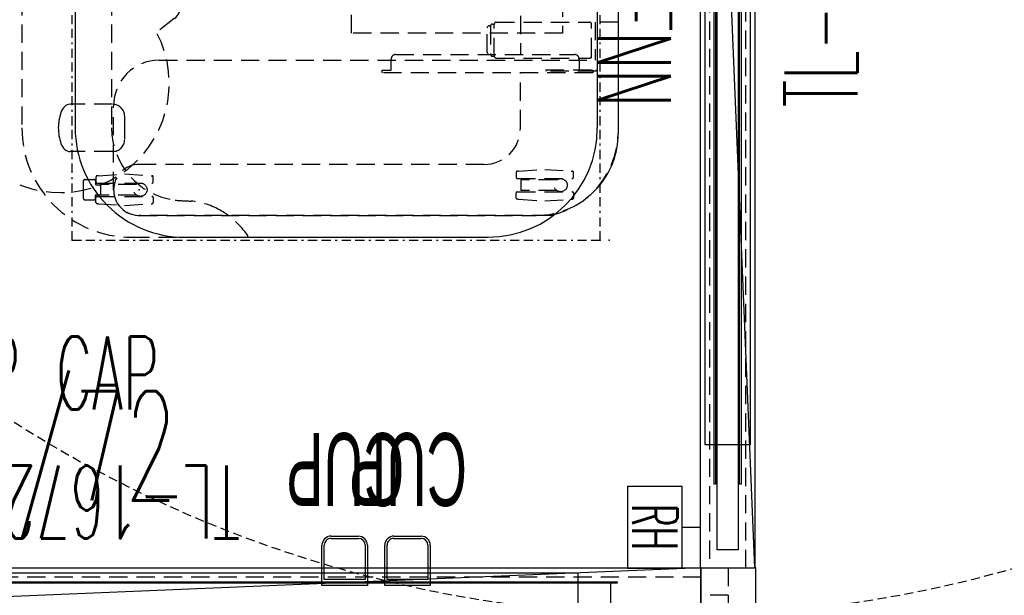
# Model space of a CAD drawing. Header units: inches. Extents: x -44 to 557, y -127 to 150.
# Tile 17 of 250: x 124 to 178, y 13 to 45. Entities that reach past the tile are written whole.
import ezdxf
from ezdxf.enums import TextEntityAlignment as Align

# ---------------------------------------------------------------- set-up
doc = ezdxf.new("R2010")
doc.units = ezdxf.units.IN
doc.header["$MEASUREMENT"] = 0
doc.linetypes.add('BORDER', pattern=[1.75, 0.5, -0.25, 0.5, -0.25, 0, -0.25])
doc.linetypes.add('DASHEDX2', pattern=[1.5, 1, -0.5])
for name, color, linetype in [('A-FURN-3-ECHO-SCREEN', 96, 'Continuous'), ('A-FURN-P-COMP', 86, 'Continuous'), ('A-FURN-P-COMP-TEXT2', 86, 'Continuous'), ('A-FURN-P-PNLS', 5, 'Continuous'), ('A-FURN-P-PNLS-ACCESS', 4, 'Continuous'), ('A-FURN-P-PNLS-CON', 104, 'Continuous'), ('A-FURN-P-PNLS-CON-SYMBOL', 104, 'Continuous'), ('A-FURN-P-PNLS-CON-TEXT2', 104, 'Continuous'), ('A-FURN-P-PNLS-CON-TEXT3', 104, 'Continuous'), ('A-FURN-P-PNLS-TEXT2', 5, 'Continuous'), ('A-FURN-P-PNLS-TEXT3', 4, 'Continuous'), ('A-FURN-P-PNLS-TEXT4', 4, 'Continuous'), ('A-FURN-P-TABLE', 3, 'Continuous'), ('A-FURN-P-TABLE-BORDER', 2, 'Continuous'), ('A-FURN-P-TABLE-EXTENDED-HEIGHT', 3, 'Continuous'), ('A-FURN-P-TABLE-SUPPORT', 202, 'Continuous'), ('A-FURN-P-TABLE-SWING', 3, 'Continuous'), ('A-FURN-P-TEXT_UTEXT', 7, 'Continuous'), ('A-FURN-P-WKSF-ACC', 202, 'Continuous'), ('PSATTR', 7, 'Continuous')]:
    doc.layers.add(name, color=color, linetype=linetype)
doc.styles.add('0', font='TXT.SHX')
doc.styles.add('CAD_FNT', font='TXT.SHX', dxfattribs={"width": 0.6})
doc.styles.add('PMSymText', font='txt.shx', dxfattribs={"width": 0.65})
doc.styles.get("Standard").update_dxf_attribs({"font": 'arial.ttf'})

# ---------------------------------------------------------------- blocks, each defined once
blk = doc.blocks.new('VZFF1-XX72-EBB-2D')
at = {"layer": 'A-FURN-P-PNLS'}
for p in [(0, 3), (72, 0)]:
    blk.add_line(p, (72, 3), dxfattribs=at)
blk.add_point((72, 3), dxfattribs=at)
at = {"layer": 'A-FURN-P-PNLS-TEXT2', "style": 'CAD_FNT', "width": 0.55, "flags": 8}
blk.add_attdef('ITEXT2', text='', height=6, dxfattribs=at).set_placement((36, 9.699), align=Align.MIDDLE_CENTER)
at = {"layer": 'A-FURN-P-PNLS-TEXT3', "style": 'CAD_FNT', "width": 0.55, "flags": 8}
blk.add_attdef('ITEXT3', text='', height=2.5, dxfattribs=at).set_placement((69.754, -2.5), align=Align.MIDDLE_CENTER)
at = {"layer": 'A-FURN-P-PNLS-TEXT4', "style": 'CAD_FNT', "width": 0.55, "flags": 8}
blk.add_attdef('ITEXT4', text='', height=2.5, rotation=180, dxfattribs=at).set_placement((2.246, 5.5), align=Align.MIDDLE_CENTER)
at = {"layer": 'A-FURN-P-TEXT_UTEXT', "style": 'PMSymText', "width": 0.65, "flags": 8}
for tag, p in [('PSUT1', (35.703, -10)), ('PSUT3', (35.703, -22))]:
    blk.add_attdef(tag, text='', height=4, dxfattribs=at).set_placement(p, align=Align.CENTER)
at = {"layer": 'A-FURN-P-TEXT_UTEXT', "style": 'PMSymText', "width": 0.65}
blk.add_attdef('PSUT2', text='', height=4, dxfattribs=at).set_placement((35.703, -16), align=Align.CENTER)
at = {"layer": 'PSATTR', "flags": 1}
for tag in ['PSON', 'PSMC', 'PSDH', 'PSPN', 'PSQT', 'PSEC', 'PST5', 'PST4', 'PST3', 'PST2', 'PST1']:
    blk.add_attdef(tag, text='', height=1, dxfattribs=at).set_placement((0, 0), align=Align.TOP_CENTER)
blk = doc.blocks.new('VZFF1-XX72-BN-2D')
at = {"layer": 'A-FURN-P-PNLS'}
for p, q in [((0, 3), (72, 3)), ((72, 0), (72, 3)), ((0, 0), (72, 0))]:
    blk.add_line(p, q, dxfattribs=at)
for p in [(72, 3), (72, 0)]:
    blk.add_point(p, dxfattribs=at)
at = {"layer": 'A-FURN-P-PNLS-ACCESS'}
for p, q in [((69.754, -1), (69.754, 0)), ((67.504, -4), (67.504, -1)), ((72.004, -1), (67.504, -1)), ((72.004, -4), (72.004, -1)), ((67.504, -4), (72.004, -4))]:
    blk.add_line(p, q, dxfattribs=at)
at = {"layer": 'A-FURN-P-PNLS-TEXT2', "style": 'CAD_FNT', "width": 0.55, "flags": 8}
blk.add_attdef('ITEXT2', text='', height=6, dxfattribs=at).set_placement((36, 9.699), align=Align.MIDDLE_CENTER)
at = {"layer": 'A-FURN-P-PNLS-TEXT3', "style": 'CAD_FNT', "width": 0.55, "flags": 8}
blk.add_attdef('ITEXT3', text='', height=2.5, dxfattribs=at).set_placement((69.754, -2.5), align=Align.MIDDLE_CENTER)
at = {"layer": 'A-FURN-P-TEXT_UTEXT', "style": 'PMSymText', "width": 0.65, "flags": 8}
for tag, p in [('PSUT1', (35.702, -10)), ('PSUT3', (35.702, -22))]:
    blk.add_attdef(tag, text='', height=4, dxfattribs=at).set_placement(p, align=Align.CENTER)
at = {"layer": 'A-FURN-P-TEXT_UTEXT', "style": 'PMSymText', "width": 0.65}
blk.add_attdef('PSUT2', text='', height=4, dxfattribs=at).set_placement((35.702, -16), align=Align.CENTER)
at = {"layer": 'PSATTR', "flags": 1}
for tag in ['PSON', 'PSMC', 'PSDH', 'PSPN', 'PSQT', 'PSEC', 'PST5', 'PST4', 'PST3', 'PST2', 'PST1']:
    blk.add_attdef(tag, text='', height=1, dxfattribs=at).set_placement((0, 0), align=Align.TOP_CENTER)
blk = doc.blocks.new('VZTI-XX72-NN-2D')
at = {"layer": 'A-FURN-P-PNLS', "linetype": 'DASHEDX2'}
blk.add_line((0, 0.5), (72, 0.5), dxfattribs=at)
at = {"layer": 'A-FURN-P-PNLS'}
for p in [(0, 0), (72, 0)]:
    blk.add_point(p, dxfattribs=at)
at = {"layer": 'A-FURN-P-PNLS-TEXT2', "style": 'CAD_FNT', "width": 0.55, "flags": 8}
blk.add_attdef('ITEXT2', text='', height=4, dxfattribs=at).set_placement((36, -1.625), align=Align.TOP_CENTER)
at = {"layer": 'A-FURN-P-TEXT_UTEXT', "style": 'PMSymText', "width": 0.65, "flags": 8}
for tag, p in [('PSUT1', (34.989, -11.626)), ('PSUT3', (34.989, -23.626))]:
    blk.add_attdef(tag, text='', height=4, dxfattribs=at).set_placement(p, align=Align.CENTER)
at = {"layer": 'A-FURN-P-TEXT_UTEXT', "style": 'PMSymText', "width": 0.65}
blk.add_attdef('PSUT2', text='', height=4, dxfattribs=at).set_placement((34.989, -17.626), align=Align.CENTER)
at = {"layer": 'PSATTR', "flags": 1}
for tag in ['PSON', 'PSMC', 'PSDH', 'PSPN', 'PSQT', 'PSEC', 'PST5', 'PST4', 'PST3', 'PST2', 'PST1']:
    blk.add_attdef(tag, text='', height=1, dxfattribs=at).set_placement((0, 0), align=Align.TOP_CENTER)
blk = doc.blocks.new('VZCT-XX00-P-2D')
at = {"layer": 'A-FURN-P-PNLS-CON'}
for p, q in [((0, 0), (0, 3)), ((0, 3), (3, 3)), ((3, 0), (3, 3)), ((0, 0), (3, 0))]:
    blk.add_line(p, q, dxfattribs=at)
at = {"layer": 'A-FURN-P-PNLS-CON', "linetype": 'DASHEDX2'}
for p, q in [((0, 1.5), (3, 1.5)), ((1.5, 1.5), (1.5, 0))]:
    blk.add_line(p, q, dxfattribs=at)
at = {"layer": 'A-FURN-P-PNLS-CON'}
for p in [(0, 3), (3, 3), (0, 0), (3, 0)]:
    blk.add_point(p, dxfattribs=at)
at = {"layer": 'A-FURN-P-PNLS-CON-SYMBOL'}
for p, q in [((-2.137, 37.341), (-7.28, 32.198)), ((5.137, 37.341), (-2.137, 37.341)), ((10.28, 32.198), (5.137, 37.341)), ((-7.28, 32.198), (-7.28, 24.924)), ((10.28, 24.924), (10.28, 32.198)), ((-7.28, 28.561), (10.28, 28.561)), ((-7.28, 24.924), (-2.137, 19.78)), ((5.137, 19.78), (10.28, 24.924)), ((-2.137, 19.78), (5.137, 19.78))]:
    blk.add_line(p, q, dxfattribs=at)
at = {"layer": 'A-FURN-P-PNLS-CON-TEXT2', "style": 'CAD_FNT', "width": 0.55, "flags": 8}
blk.add_attdef('ITEXT2', text='', height=4, dxfattribs=at).set_placement((1.5, 31.561), align=Align.MIDDLE_CENTER)
at = {"layer": 'A-FURN-P-PNLS-CON-TEXT3', "style": 'CAD_FNT', "width": 0.55, "flags": 8}
blk.add_attdef('ITEXT3', text='', height=4, dxfattribs=at).set_placement((1.5, 25.561), align=Align.MIDDLE_CENTER)
at = {"layer": 'A-FURN-P-TEXT_UTEXT', "style": 'PMSymText', "width": 0.65, "flags": 8}
for tag, p in [('PSUT1', (1.5, -7.297)), ('PSUT3', (1.5, -19.297))]:
    blk.add_attdef(tag, text='', height=4, dxfattribs=at).set_placement(p, align=Align.CENTER)
at = {"layer": 'A-FURN-P-TEXT_UTEXT', "style": 'PMSymText', "width": 0.65}
blk.add_attdef('PSUT2', text='', height=4, dxfattribs=at).set_placement((1.5, -13.297), align=Align.CENTER)
at = {"layer": 'PSATTR', "flags": 1}
for tag in ['PSON', 'PSMC', 'PSDH', 'PSPN', 'PSQT', 'PSEC', 'PST5', 'PST4', 'PST3', 'PST2', 'PST1']:
    blk.add_attdef(tag, text='', height=1, dxfattribs=at).set_placement((0, 0), align=Align.TOP_CENTER)
blk = doc.blocks.new('VZCC-0072-X-2D')
at = {"layer": 'A-FURN-P-PNLS'}
blk.add_line((72, 3), (0, 0), dxfattribs=at)
for p in [(72, 3), (72, 0)]:
    blk.add_point(p, dxfattribs=at)
at = {"layer": 'A-FURN-P-PNLS-TEXT2', "style": '0', "width": 0.55, "flags": 8}
blk.add_attdef('ITEXT2', text='', height=4, dxfattribs=at).set_placement((35.641, 10.508), align=Align.BOTTOM_CENTER)
at = {"layer": 'A-FURN-P-TEXT_UTEXT', "style": 'PMSymText', "width": 0.65, "flags": 8}
for tag, p in [('PSUT1', (34.989, -7.297)), ('PSUT3', (34.989, -19.297))]:
    blk.add_attdef(tag, text='', height=4, dxfattribs=at).set_placement(p, align=Align.CENTER)
at = {"layer": 'A-FURN-P-TEXT_UTEXT', "style": 'PMSymText', "width": 0.65}
blk.add_attdef('PSUT2', text='', height=4, dxfattribs=at).set_placement((34.989, -13.297), align=Align.CENTER)
at = {"layer": 'PSATTR', "flags": 1}
for tag in ['PSON', 'PSMC', 'PSDH', 'PSPN', 'PSQT', 'PSEC', 'PST5', 'PST4', 'PST3', 'PST2', 'PST1']:
    blk.add_attdef(tag, text='', height=1, dxfattribs=at).set_placement((0, 0), align=Align.TOP_CENTER)
blk = doc.blocks.new('STUC-XX72-FRZ-2D')
at = {"layer": 'A-FURN-P-WKSF-ACC'}
for p, q in [((6.763, -0.264), (65.237, -0.264)), ((65.237, -0.264), (65.237, -2.736)), ((1, -0.924), (71, -0.924)), ((4.597, -0.753), (67.403, -0.753)), ((67.403, -0.842), (4.597, -0.842)), ((67.403, -0.753), (67.403, -0.842)), ((71, -0.924), (71, -2.076)), ((71, -2.076), (1, -2.076)), ((4.597, -2.158), (67.403, -2.158)), ((67.403, -2.158), (67.403, -2.247)), ((67.403, -2.247), (4.597, -2.247)), ((65.237, -2.736), (6.763, -2.736))]:
    blk.add_line(p, q, dxfattribs=at)
at = {"layer": 'A-FURN-P-WKSF-ACC', "linetype": 'DASHEDX2'}
for p in [(72, 0), (72, -3)]:
    blk.add_point(p, dxfattribs=at)
at = {"layer": 'A-FURN-P-COMP-TEXT2', "style": '0', "width": 0.55, "flags": 8}
blk.add_attdef('ITEXT2', text='', height=4, dxfattribs=at).set_placement((29.623, -5.658), align=Align.MIDDLE_CENTER)
at = {"layer": 'A-FURN-P-TEXT_UTEXT', "style": 'PMSymText', "width": 0.65, "flags": 8}
for tag, p in [('PSUT1', (34.988, -13.738)), ('PSUT3', (34.988, -25.738))]:
    blk.add_attdef(tag, text='', height=4, dxfattribs=at).set_placement(p, align=Align.CENTER)
at = {"layer": 'A-FURN-P-TEXT_UTEXT', "style": 'PMSymText', "width": 0.65}
blk.add_attdef('PSUT2', text='', height=4, dxfattribs=at).set_placement((34.988, -19.738), align=Align.CENTER)
at = {"layer": 'PSATTR', "flags": 1}
for tag in ['PSON', 'PSMC', 'PSDH', 'PSPN', 'PSQT', 'PSEC', 'PST5', 'PST4', 'PST3', 'PST2', 'PST1']:
    blk.add_attdef(tag, text='', height=1, dxfattribs=at).set_placement((0, 0), align=Align.TOP_CENTER)
blk = doc.blocks.new('STUC-XX72-PNZ-2D')
at = {"layer": 'A-FURN-P-WKSF-ACC'}
for p, q in [((6.763, -0.264), (65.237, -0.264)), ((65.237, -0.264), (65.237, -2.736)), ((4.597, -0.753), (67.403, -0.753)), ((67.403, -0.842), (4.597, -0.842)), ((67.026, -0.842), (67.026, -2.158)), ((67.403, -0.753), (67.403, -0.842))]:
    blk.add_line(p, q, dxfattribs=at)
at = {"layer": 'A-FURN-P-WKSF-ACC', "linetype": 'DASHEDX2'}
blk.add_point((72, 0), dxfattribs=at)
at = {"layer": 'A-FURN-P-COMP-TEXT2', "style": '0', "width": 0.55, "flags": 8}
blk.add_attdef('ITEXT2', text='', height=4, dxfattribs=at).set_placement((29.623, -5.658), align=Align.MIDDLE_CENTER)
at = {"layer": 'A-FURN-P-TEXT_UTEXT', "style": 'PMSymText', "width": 0.65, "flags": 8}
for tag, p in [('PSUT1', (34.991, -13.738)), ('PSUT3', (34.991, -25.738))]:
    blk.add_attdef(tag, text='', height=4, dxfattribs=at).set_placement(p, align=Align.CENTER)
at = {"layer": 'A-FURN-P-TEXT_UTEXT', "style": 'PMSymText', "width": 0.65}
blk.add_attdef('PSUT2', text='', height=4, dxfattribs=at).set_placement((34.991, -19.738), align=Align.CENTER)
at = {"layer": 'PSATTR', "flags": 1}
for tag in ['PSON', 'PSMC', 'PSDH', 'PSPN', 'PSQT', 'PSEC', 'PST5', 'PST4', 'PST3', 'PST2', 'PST1']:
    blk.add_attdef(tag, text='', height=1, dxfattribs=at).set_placement((0, 0), align=Align.TOP_CENTER)
blk = doc.blocks.new('KUTC-0000-H-2D')
at = {"layer": 'A-FURN-P-COMP'}
for p, q in [((0, 0.214), (2.5, 0.214)), ((0, -2), (0, 0.214)), ((2.5, 0.214), (2.5, -2)), ((0.125, -0.125), (2.375, -0.125)), ((0.125, -2), (0.125, -0.125)), ((2.375, -0.125), (2.375, -2)), ((2, -2.375), (0.5, -2.375)), ((2, -2.5), (0.5, -2.5))]:
    blk.add_line(p, q, dxfattribs=at)
for centre, radius, start, end in [((0.5, -2), 0.5, 180, 270), ((0.5, -2), 0.375, 180, 270), ((2, -2), 0.5, 270, 0), ((2, -2), 0.375, 270, 0)]:
    blk.add_arc(centre, radius, start, end, dxfattribs=at)
for p in [(0, 0), (2.5, 0)]:
    blk.add_point(p, dxfattribs=at)
at = {"layer": 'A-FURN-P-COMP-TEXT2', "width": 0.55, "flags": 8}
blk.add_attdef('ITEXT2', text='', height=4, dxfattribs=at).set_placement((1.222, -6.16), align=Align.MIDDLE_CENTER)
at = {"layer": 'A-FURN-P-TEXT_UTEXT', "style": 'PMSymText', "width": 0.65, "flags": 8}
for tag, p in [('PSUT1', (1.222, -15.346)), ('PSUT3', (1.222, -27.346))]:
    blk.add_attdef(tag, text='', height=4, dxfattribs=at).set_placement(p, align=Align.CENTER)
at = {"layer": 'A-FURN-P-TEXT_UTEXT', "style": 'PMSymText', "width": 0.65}
blk.add_attdef('PSUT2', text='', height=4, dxfattribs=at).set_placement((1.222, -21.346), align=Align.CENTER)
at = {"layer": 'PSATTR', "flags": 1}
for tag in ['PSON', 'PSMC', 'PSDH', 'PSPN', 'PSQT', 'PSEC', 'PST5', 'PST4', 'PST3', 'PST2', 'PST1']:
    blk.add_attdef(tag, text='', height=1, dxfattribs=at).set_placement((0, 0), align=Align.TOP_CENTER)
blk = doc.blocks.new('ATWT-0254-ZRN-2D')
at = {"layer": 'A-FURN-P-TABLE-SWING', "linetype": 'DASHEDX2', "ltscale": 0.5}
blk.add_arc((1.31, -2.357), 67.628, 24.19884, 247.14298, dxfattribs=at)
at = {"layer": 'A-FURN-P-TEXT_UTEXT', "style": 'PMSymText', "width": 0.65, "flags": 8}
for tag, p in [('PSUT1', (0.13, -70.68)), ('PSUT3', (0.13, -82.68))]:
    blk.add_attdef(tag, text='', height=4, dxfattribs=at).set_placement(p, align=Align.CENTER)
at = {"layer": 'A-FURN-P-TEXT_UTEXT', "style": 'PMSymText', "width": 0.65}
blk.add_attdef('PSUT2', text='', height=4, dxfattribs=at).set_placement((0.13, -76.68), align=Align.CENTER)
at = {"layer": 'PSATTR', "flags": 1}
for tag in ['PSON', 'PSMC', 'PSDH', 'PSPN', 'PSQT', 'PSEC', 'PST5', 'PST4', 'PST3', 'PST2', 'PST1']:
    blk.add_attdef(tag, text='', height=1, dxfattribs=at).set_placement((0, 0), align=Align.TOP_CENTER)
blk = doc.blocks.new('TFPA-2954-LJSTCUNN-2D')
at = {"layer": 'A-FURN-P-TABLE'}
for p, q in [((33.089, -0.16), (47.84, -0.16)), ((53.84, -22.84), (53.84, -6.16)), ((6.16, -28.84), (47.84, -28.84))]:
    blk.add_line(p, q, dxfattribs=at)
at = {"layer": 'A-FURN-P-TABLE', "linetype": 'DASHEDX2'}
for p, q in [((53.722, -19.376, 0), (53.84, -19.376, 0)), ((6.16, -26.84), (47.84, -26.84))]:
    blk.add_line(p, q, dxfattribs=at)
at = {"layer": 'A-FURN-P-TABLE'}
for centre, start, end in [((47.84, -6.16), 0, 90), ((47.84, -22.84), 270, 0)]:
    blk.add_arc(centre, 6, start, end, dxfattribs=at)
at = {"layer": 'A-FURN-P-TABLE', "linetype": 'DASHEDX2'}
for centre, radius, start, end in [((56.542, -23.322, 0), 4.85, 125.5581, 148.9755), ((55.948, -22.874, 0), 4.11, 150.0446, 174.4443), ((36.168, -22.031), 15.695, 355.1809, 358.3727), ((47.833, -22.832), 4.008, 270.1009, 352.5841)]:
    blk.add_arc(centre, radius, start, end, dxfattribs=at)
at = {"layer": 'A-FURN-P-TABLE'}
for p in [(54, 0), (51.244, -25.326), (54, -29)]:
    blk.add_point(p, dxfattribs=at)
at = {"layer": 'A-FURN-P-TABLE-BORDER', "linetype": 'BORDER'}
for p, q in [((54, 0), (0, 0)), ((54, -29), (54, 0)), ((54, -29), (0, -29))]:
    blk.add_line(p, q, dxfattribs=at)
at = {"layer": 'A-FURN-P-TABLE-EXTENDED-HEIGHT', "linetype": 'DASHEDX2'}
for p, q in [((53.84, -25.765), (53.84, -22.84)), ((6.16, -31.765), (47.84, -31.765))]:
    blk.add_line(p, q, dxfattribs=at)
blk.add_arc((47.84, -25.765), 6, 270, 0, dxfattribs=at)
at = {"layer": 'A-FURN-P-TABLE-SUPPORT'}
for p, q in [((5.856, 0.987), (48.144, 0.987)), ((48.47, -26.117), (47.21, -26.117)), ((46.541, -28.777), (46.541, -29.119))]:
    blk.add_line(p, q, dxfattribs=at)
at = {"layer": 'A-FURN-P-TABLE-SUPPORT', "linetype": 'DASHEDX2'}
for p, q in [((43.888, -0.469), (42.156, -0.469)), ((44.676, -1.16), (44.676, -0.41)), ((44.676, -0.41), (44.81, -0.41)), ((44.81, -0.41), (44.81, -11.98)), ((42.038, -5.709), (42.038, -0.587)), ((44.006, -5.709), (44.006, -0.587)), ((43.81, -11.23), (43.81, -1.41)), ((44.06, -1.16), (44.676, -1.16)), ((50.117, -3.04), (50.215, -1.59)), ((50.215, -1.59), (50.215, -1.525)), ((50.559, -1.465), (50.275, -1.465)), ((50.619, -4.555), (50.619, -1.525)), ((51.347, -4.555), (51.347, -1.525)), ((51.407, -1.465), (51.691, -1.465)), ((51.751, -1.59), (51.751, -1.525)), ((51.849, -3.04), (51.751, -1.59)), ((50.691, -2.391), (50.691, -4.365)), ((51.274, -2.391), (51.275, -4.365)), ((50.215, -4.485), (50.117, -3.04)), ((51.751, -4.485), (51.849, -3.04)), ((52.644, -25.326), (52.644, -3.513)), ((10.19, -4.383), (43.809, -4.383)), ((47.844, -4.383), (44.811, -4.383)), ((50.215, -4.485), (50.215, -4.555)), ((50.275, -4.615), (50.559, -4.615)), ((50.691, -4.365), (51.275, -4.365)), ((51.691, -4.615), (51.407, -4.615)), ((51.751, -4.485), (51.751, -4.555)), ((42.136, -5.91), (42.136, -5.825)), ((43.888, -5.827), (42.156, -5.827)), ((43.908, -5.91), (43.908, -5.825)), ((42.234, -6.085), (42.234, -6.026)), ((42.254, -6.028), (43.79, -6.028)), ((43.691, -6.202), (42.352, -6.202)), ((43.809, -6.085), (43.809, -6.026)), ((49.844, -6.383), (49.844, -25.326)), ((44.676, -11.48), (44.06, -11.48)), ((44.676, -11.98), (44.676, -11.48)), ((44.81, -11.98), (44.676, -11.98)), ((50.367, -26.121), (50.465, -24.671)), ((50.465, -24.671), (50.465, -24.606)), ((50.809, -24.546), (50.525, -24.546)), ((50.869, -27.636), (50.869, -24.606)), ((51.597, -27.636), (51.597, -24.606)), ((51.657, -24.546), (51.941, -24.546)), ((52.001, -24.671), (52.001, -24.606)), ((52.099, -26.121), (52.001, -24.671)), ((50.941, -25.472), (50.941, -27.446)), ((51.524, -25.472), (51.525, -27.446)), ((50.465, -27.566), (50.367, -26.121)), ((52.001, -27.566), (52.099, -26.121)), ((46.541, -26.787), (46.541, -28.777)), ((49.139, -26.787), (49.139, -28.777)), ((50.465, -27.566), (50.465, -27.636)), ((50.941, -27.446), (51.525, -27.446)), ((50.957, -27.7), (50.957, -27.446)), ((51.509, -27.7), (51.509, -27.446)), ((52.001, -27.566), (52.001, -27.636)), ((50.525, -27.696), (50.809, -27.696)), ((50.671, -28.305), (50.671, -27.805)), ((50.746, -27.73), (50.927, -27.73)), ((51.721, -27.73), (51.539, -27.73)), ((51.941, -27.696), (51.657, -27.696)), ((51.796, -28.305), (51.796, -27.805)), ((51.721, -28.38), (50.734, -28.38)), ((49.139, -28.777), (49.139, -29.119))]:
    blk.add_line(p, q, dxfattribs=at)
for centre in [(50.983, -2.174), (51.233, -25.255)]:
    blk.add_circle(centre, 0.364, dxfattribs=at)
at = {"layer": 'A-FURN-P-TABLE-SUPPORT'}
for centre, radius, start, end in [((48.147, -3.501), 4.488, 48.1114, 90.0367), ((46.985, -29.11), 0.444, 181.0798, 223.2644), ((48.695, -29.11), 0.444, 316.7356, 358.9202), ((47.22, -28.892), 0.765, 223.1197, 252.2042), ((47.851, -27.103), 2.662, 251.0522, 269.8183), ((47.829, -27.102), 2.663, 270.2797, 288.9466), ((48.46, -28.892), 0.765, 287.7958, 316.8803)]:
    blk.add_arc(centre, radius, start, end, dxfattribs=at)
at = {"layer": 'A-FURN-P-TABLE-SUPPORT', "linetype": 'DASHEDX2'}
for centre, radius, start, end in [((42.155, -0.587), 0.118, 89.7865, 179.7849), ((43.888, -0.587), 0.118, 0.2151, 90.2135), ((48.151, -3.512), 4.493, 359.9832, 48.2407), ((44.06, -1.41), 0.25, 90, 180), ((50.31, -1.56), 0.101, 110.1785, 159.812), ((50.54, -1.544), 0.081, 13.4055, 76.5945), ((51.426, -1.544), 0.081, 103.4055, 166.5945), ((51.656, -1.56), 0.101, 20.188, 69.8215), ((47.844, -6.383), 2, 0, 90), ((50.31, -4.521), 0.101, 200.188, 249.8215), ((50.54, -4.537), 0.081, 283.4055, 346.5945), ((51.426, -4.537), 0.081, 193.4055, 256.5945), ((51.656, -4.521), 0.101, 290.1785, 339.812), ((42.155, -5.709), 0.118, 180.2151, 270.2135), ((42.254, -5.91), 0.118, 180.2151, 270.2135), ((43.79, -5.91), 0.118, 269.7865, 359.7849), ((43.888, -5.709), 0.118, 269.7865, 359.7849), ((42.352, -6.084), 0.118, 180.2151, 270.2135), ((43.692, -6.084), 0.118, 269.7865, 359.7849), ((44.06, -11.23), 0.25, 180, 270), ((50.56, -24.641), 0.101, 110.1785, 159.812), ((50.79, -24.625), 0.081, 13.4055, 76.5945), ((51.676, -24.625), 0.081, 103.4055, 166.5945), ((51.906, -24.641), 0.101, 20.188, 69.8215), ((51.244, -25.326), 1.4, 180, 0), ((47.21, -26.787), 0.669, 90.0022, 179.9978), ((48.47, -26.787), 0.669, 0.0022, 89.9978), ((50.56, -27.602), 0.101, 200.188, 249.8215), ((50.746, -27.805), 0.075, 90, 180), ((50.79, -27.618), 0.081, 283.4055, 346.5945), ((50.927, -27.7), 0.03, 269.9997, 0.0001), ((51.539, -27.7), 0.03, 179.9999, 270.0003), ((51.676, -27.618), 0.081, 193.4055, 256.5945), ((51.721, -27.805), 0.075, 0, 90), ((51.906, -27.602), 0.101, 290.1785, 339.812), ((50.746, -28.305), 0.075, 180, 270), ((51.721, -28.305), 0.075, 270, 0)]:
    blk.add_arc(centre, radius, start, end, dxfattribs=at)
at = {"layer": 'A-FURN-P-TEXT_UTEXT', "style": 'PMSymText', "width": 0.65, "flags": 8}
for tag, p in [('PSUT1', (25.991, -37.765)), ('PSUT3', (25.991, -49.765))]:
    blk.add_attdef(tag, text='', height=4, dxfattribs=at).set_placement(p, align=Align.CENTER)
at = {"layer": 'A-FURN-P-TEXT_UTEXT', "style": 'PMSymText', "width": 0.65}
blk.add_attdef('PSUT2', text='', height=4, dxfattribs=at).set_placement((25.991, -43.765), align=Align.CENTER)
at = {"layer": 'PSATTR', "flags": 1}
for tag in ['PSON', 'PSMC', 'PSDH', 'PSPN', 'PSQT', 'PSEC', 'PST5', 'PST4', 'PST3', 'PST2', 'PST1']:
    blk.add_attdef(tag, text='', height=1, dxfattribs=at).set_placement((0, 0), align=Align.TOP_CENTER)
blk = doc.blocks.new('STUP-XX54-FPLXUC-2D')
at = {"layer": 'A-FURN-3-ECHO-SCREEN'}
for p in [(54, 0.5), (54, 0)]:
    blk.add_point(p, dxfattribs=at)
at = {"layer": 'A-FURN-P-COMP-TEXT2', "width": 0.55, "flags": 8}
blk.add_attdef('ITEXT2', text='', height=4, dxfattribs=at).set_placement((8.396, -12.791), align=Align.MIDDLE_CENTER)
at = {"layer": 'A-FURN-P-TEXT_UTEXT', "style": 'PMSymText', "width": 0.65, "flags": 8}
for tag, p in [('PSUT1', (25.992, -27.342)), ('PSUT3', (25.992, -39.342))]:
    blk.add_attdef(tag, text='', height=4, dxfattribs=at).set_placement(p, align=Align.CENTER)
at = {"layer": 'A-FURN-P-TEXT_UTEXT', "style": 'PMSymText', "width": 0.65}
blk.add_attdef('PSUT2', text='', height=4, dxfattribs=at).set_placement((25.992, -33.342), align=Align.CENTER)
at = {"layer": 'PSATTR', "flags": 1}
for tag in ['PSON', 'PSMC', 'PSDH', 'PSPN', 'PSQT', 'PSEC', 'PST5', 'PST4', 'PST3', 'PST2', 'PST1']:
    blk.add_attdef(tag, text='', height=1, dxfattribs=at).set_placement((0, 0), align=Align.TOP_CENTER)
blk = doc.blocks.new('ETAW-1000-PT-R-2D')
at = {"layer": 'A-FURN-P-TABLE', "linetype": 'DASHEDX2'}
for p, q in [((0.681, -2.488), (0.681, 0.274)), ((0.681, 0.274), (0.756, 0.274)), ((0.756, 0.274), (0.756, -2.488)), ((0.681, -2.488), (0.756, -2.488))]:
    blk.add_line(p, q, dxfattribs=at)
blk.add_point((0, 0), dxfattribs=at)
at = {"layer": 'A-FURN-P-TEXT_UTEXT', "style": 'PMSymText', "width": 0.65, "flags": 8}
for tag, p in [('PSUT1', (-0.637, -16.21)), ('PSUT3', (-0.637, -28.21))]:
    blk.add_attdef(tag, text='', height=4, dxfattribs=at).set_placement(p, align=Align.CENTER)
at = {"layer": 'A-FURN-P-TEXT_UTEXT', "style": 'PMSymText', "width": 0.65}
blk.add_attdef('PSUT2', text='', height=4, dxfattribs=at).set_placement((-0.637, -22.21), align=Align.CENTER)
at = {"layer": 'PSATTR', "flags": 1}
for tag in ['PSON', 'PSMC', 'PSDH', 'PSPN', 'PSQT', 'PSEC', 'PST5', 'PST4', 'PST3', 'PST2', 'PST1']:
    blk.add_attdef(tag, text='', height=1, dxfattribs=at).set_placement((0, 0), align=Align.TOP_CENTER)
blk = doc.blocks.new('AUTG-0154-P-2D')
at = {"layer": 'A-FURN-P-TABLE', "linetype": 'DASHEDX2'}
for p in [(54, 0), (54, -29)]:
    blk.add_point(p, dxfattribs=at)
at = {"layer": 'A-FURN-P-TEXT_UTEXT', "style": 'PMSymText', "width": 0.65, "flags": 8}
for tag, p in [('PSUT1', (25.992, -35.004)), ('PSUT3', (25.992, -47.004))]:
    blk.add_attdef(tag, text='', height=4, dxfattribs=at).set_placement(p, align=Align.CENTER)
at = {"layer": 'A-FURN-P-TEXT_UTEXT', "style": 'PMSymText', "width": 0.65}
blk.add_attdef('PSUT2', text='', height=4, dxfattribs=at).set_placement((25.992, -41.004), align=Align.CENTER)
at = {"layer": 'PSATTR', "flags": 1}
for tag in ['PSON', 'PSMC', 'PSDH', 'PSPN', 'PSQT', 'PSEC', 'PST5', 'PST4', 'PST3', 'PST2', 'PST1']:
    blk.add_attdef(tag, text='', height=1, dxfattribs=at).set_placement((0, 0), align=Align.TOP_CENTER)
blk = doc.blocks.new('ATWM-1254-ETN-C-2D')
at = {"layer": 'A-FURN-P-TABLE', "linetype": 'DASHEDX2'}
for p, q in [((-3.952, 2.315), (32.448, 2.315)), ((32.448, 2.315), (32.448, -9.283)), ((32.448, -9.283), (-3.952, -9.283))]:
    blk.add_line(p, q, dxfattribs=at)
at = {"layer": 'A-FURN-P-TEXT_UTEXT', "style": 'PMSymText', "width": 0.65, "flags": 8}
for tag, p in [('PSUT1', (14.248, -15.286)), ('PSUT3', (14.248, -27.286))]:
    blk.add_attdef(tag, text='', height=4, dxfattribs=at).set_placement(p, align=Align.CENTER)
at = {"layer": 'A-FURN-P-TEXT_UTEXT', "style": 'PMSymText', "width": 0.65}
blk.add_attdef('PSUT2', text='', height=4, dxfattribs=at).set_placement((14.248, -21.286), align=Align.CENTER)
at = {"layer": 'PSATTR', "flags": 1}
for tag in ['PSON', 'PSMC', 'PSDH', 'PSPN', 'PSQT', 'PSEC', 'PST5', 'PST4', 'PST3', 'PST2', 'PST1']:
    blk.add_attdef(tag, text='', height=1, dxfattribs=at).set_placement((0, 0), align=Align.TOP_CENTER)
blk = doc.blocks.new('ATTS-1011-PORT-2D')
at = {"layer": 'A-FURN-P-TABLE', "linetype": 'DASHEDX2'}
for p, q in [((-9.219, 26.319), (-3.1, 26.319)), ((-9.219, 26.319), (-9.219, 25.046)), ((-9.219, 25.046), (-7.123, 25.046)), ((-7.123, 1.1), (-7.123, 25.046)), ((1.4, 22.584), (1.4, 0)), ((0, -1.4), (-4.623, -1.4))]:
    blk.add_line(p, q, dxfattribs=at)
for centre, radius, start, end in [((-3.228, 21.586), 4.734, 12.17, 88.4503), ((-4.623, 1.1), 2.5, 180, 270), ((0, 0), 1.4, 270, 360)]:
    blk.add_arc(centre, radius, start, end, dxfattribs=at)
blk.add_point((0, 0), dxfattribs=at)
at = {"layer": 'A-FURN-P-TEXT_UTEXT', "style": 'PMSymText', "width": 0.65, "flags": 8}
for tag, p in [('PSUT1', (-3.6, -12.797)), ('PSUT3', (-3.6, -24.797))]:
    blk.add_attdef(tag, text='', height=4, dxfattribs=at).set_placement(p, align=Align.CENTER)
at = {"layer": 'A-FURN-P-TEXT_UTEXT', "style": 'PMSymText', "width": 0.65}
blk.add_attdef('PSUT2', text='', height=4, dxfattribs=at).set_placement((-3.6, -18.797), align=Align.CENTER)
at = {"layer": 'PSATTR', "flags": 1}
for tag in ['PSON', 'PSMC', 'PSDH', 'PSPN', 'PSQT', 'PSEC', 'PST5', 'PST4', 'PST3', 'PST2', 'PST1']:
    blk.add_attdef(tag, text='', height=1, dxfattribs=at).set_placement((0, 0), align=Align.TOP_CENTER)
blk = doc.blocks.new('ATTR-1301-L-2D')
at = {"layer": 'A-FURN-P-TABLE', "linetype": 'DASHEDX2'}
for p, q in [((-0.76, 0.1), (-0.76, -1.123)), ((1.304, 0.1), (1.304, -1.13))]:
    blk.add_line(p, q, dxfattribs=at)
for centre, radius, start, end in [((0.272, 0.1), 1.032, 0, 180), ((0.25, -7.033), 5.996, 99.6974, 79.8761)]:
    blk.add_arc(centre, radius, start, end, dxfattribs=at)
at = {"layer": 'A-FURN-P-TEXT_UTEXT', "style": 'PMSymText', "width": 0.65, "flags": 8}
for tag, p in [('PSUT1', (0.25, -19.029)), ('PSUT3', (0.25, -31.029))]:
    blk.add_attdef(tag, text='', height=4, dxfattribs=at).set_placement(p, align=Align.CENTER)
at = {"layer": 'A-FURN-P-TEXT_UTEXT', "style": 'PMSymText', "width": 0.65}
blk.add_attdef('PSUT2', text='', height=4, dxfattribs=at).set_placement((0.25, -25.029), align=Align.CENTER)
at = {"layer": 'PSATTR', "flags": 1}
for tag in ['PSON', 'PSMC', 'PSDH', 'PSPN', 'PSQT', 'PSEC', 'PST5', 'PST4', 'PST3', 'PST2', 'PST1']:
    blk.add_attdef(tag, text='', height=1, dxfattribs=at).set_placement((0, 0), align=Align.TOP_CENTER)

msp = doc.modelspace()

# ---------------------------------------------------------------- block references
for name, p, rotation in [('ATWT-0254-ZRN-2D', (157.591, 78.147), 90), ('STUP-XX54-FPLXUC-2D', (155.767, 86.433), 270), ('TFPA-2954-LJSTCUNN-2D', (155.767, 86.433), 270), ('AUTG-0154-P-2D', (155.767, 86.433), 270), ('STUC-XX72-FRZ-2D', (164.267, 86.433), 270), ('VZCC-0072-X-2D', (161.267, 86.433), 270), ('ATWM-1254-ETN-C-2D', (151.384, 76.243), 270), ('ATTR-1301-L-2D', (131.491, 45.561), 307.9354598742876), ('ATTS-1011-PORT-2D', (130.442, 35.189), 270), ('ETAW-1000-PT-R-2D', (155.264, 42.462), 270)]:
    msp.add_blockref(name, p, dxfattribs=dict(rotation=rotation))
ref = msp.add_blockref('VZTI-XX72-NN-2D', (161.267, 86.433), dxfattribs=dict(rotation=270))
ref.add_attrib('ITEXT2', 'TL-1672-FNN', dxfattribs={"layer": 'A-FURN-P-PNLS-TEXT2', "height": 4, "rotation": 270, "style": 'CAD_FNT', "width": 0.55}).set_placement((159.642, 50.433), align=Align.TOP_CENTER)
ref = msp.add_blockref('VZFF1-XX72-BN-2D', (161.267, 86.433), dxfattribs=dict(rotation=270))
ref.add_attrib('ITEXT3', 'RH', dxfattribs={"layer": 'A-FURN-P-PNLS-TEXT3', "height": 2.5, "rotation": 270, "style": 'CAD_FNT', "width": 0.55}).set_placement((158.767, 16.679), align=Align.MIDDLE_CENTER)
ref = msp.add_blockref('VZTI-XX72-NN-2D', (164.267, 14.433), dxfattribs=dict(rotation=90.00000000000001))
ref.add_attrib('ITEXT2', 'TL-2472-FNN', dxfattribs={"layer": 'A-FURN-P-PNLS-TEXT2', "height": 4, "rotation": 90, "style": 'CAD_FNT', "width": 0.55}).set_placement((165.892, 50.433), align=Align.TOP_CENTER)
ref = msp.add_blockref('VZCC-0072-X-2D', (89.3, 11.433))
ref.add_attrib('ITEXT2', 'TOP CAP', dxfattribs={"layer": 'A-FURN-P-PNLS-TEXT2', "height": 4, "style": '0', "width": 0.55}).set_placement((124.941, 21.941), align=Align.BOTTOM_CENTER)
ref = msp.add_blockref('VZFF1-XX72-EBB-2D', (89.3, 11.433))
ref.add_attrib('ITEXT2', '26/72', dxfattribs={"layer": 'A-FURN-P-PNLS-TEXT2', "height": 6, "style": 'CAD_FNT', "width": 0.55}).set_placement((125.3, 21.132), align=Align.MIDDLE_CENTER)
ref = msp.add_blockref('KUTC-0000-H-2D', (142.985, 13.68), dxfattribs=dict(rotation=180))
ref.add_attrib('ITEXT2', 'CUP', dxfattribs={"layer": 'A-FURN-P-COMP-TEXT2', "height": 4, "rotation": 180, "width": 0.55}).set_placement((141.763, 19.84), align=Align.MIDDLE_CENTER)
ref = msp.add_blockref('KUTC-0000-H-2D', (146.432, 13.68), dxfattribs=dict(rotation=180))
ref.add_attrib('ITEXT2', 'CUP', dxfattribs={"layer": 'A-FURN-P-COMP-TEXT2', "height": 4, "rotation": 180, "width": 0.55}).set_placement((145.21, 19.84), align=Align.MIDDLE_CENTER)
ref = msp.add_blockref('VZCT-XX00-P-2D', (161.3, 14.433), dxfattribs=dict(rotation=270))
ref.add_attrib('ITEXT2', 'CT26', dxfattribs={"layer": 'A-FURN-P-PNLS-CON-TEXT2', "height": 4, "rotation": 270, "style": 'CAD_FNT', "width": 0.55}).set_placement((192.86, 12.933), align=Align.MIDDLE_CENTER)
ref.add_attrib('ITEXT3', 'A', dxfattribs={"layer": 'A-FURN-P-PNLS-CON-TEXT3', "height": 4, "rotation": 270, "style": 'CAD_FNT', "width": 0.55}).set_placement((186.86, 12.933), align=Align.MIDDLE_CENTER)
ref = msp.add_blockref('VZTI-XX72-NN-2D', (161.3, 14.433), dxfattribs=dict(rotation=180))
ref.add_attrib('ITEXT2', 'TL-1672-FNN', dxfattribs={"layer": 'A-FURN-P-PNLS-TEXT2', "height": 4, "rotation": 180, "style": 'CAD_FNT', "width": 0.55}).set_placement((125.3, 16.058), align=Align.TOP_CENTER)
msp.add_blockref('STUC-XX72-PNZ-2D', (89.3, 14.433))

doc.saveas('drawing.dxf')
